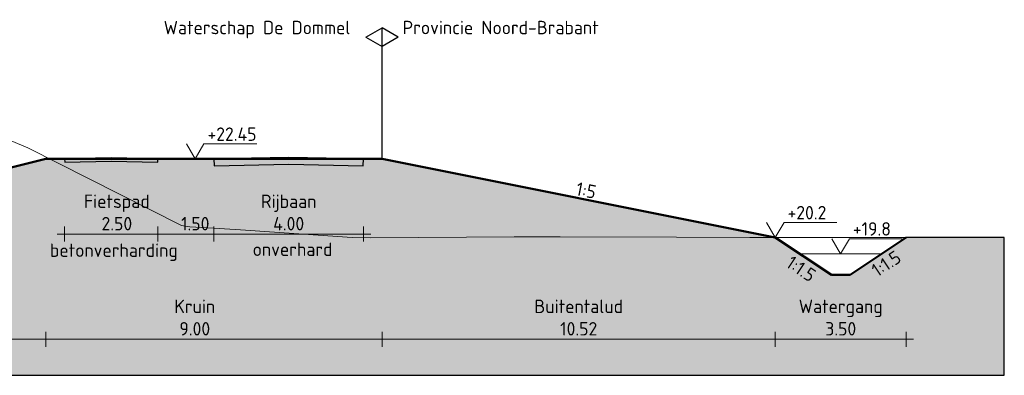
# Model space of a CAD drawing. Header units: metres. Extents: x 161377 to 162521, y 378914 to 379231.
# Tile 77 of 77: x 162249 to 162275, y 379200 to 379210. Entities that reach past the tile are written whole.
import ezdxf

# ---------------------------------------------------------------- set-up
doc = ezdxf.new("R2010")
doc.units = ezdxf.units.M
doc.linetypes.add('HIDDEN', pattern=[9.525, 6.35, -3.175])
for name, color, linetype, lineweight in [('B-WE-GR-MAAIVELD-GD', 253, 'Continuous', 18), ('N-WE-OG-TOPOGRAFIE-SD', 7, 'Continuous', 25), ('N-XX-GW-WATERGANG-GD', 90, 'Continuous', 50), ('X-XX-AL-DETAIL1-GD', 7, 'Continuous', 25), ('X-XX-AL-M', 7, 'Continuous', 18), ('X-XX-AL-NAP-M', 7, 'Continuous', 18)]:
    doc.layers.add(name, color=color, linetype=linetype, lineweight=lineweight)
doc.layers.add('N-WE-GW-GROND-A', color=7, linetype='Continuous', lineweight=35, true_color=0xffdf7f)
doc.layers.add('waterspiegel', color=7, linetype='Continuous', lineweight=13, true_color=0x0544ff)
doc.styles.add('RH-NLCS-A', font='NLCS-ISO.ttf')
doc.dimstyles.new('RH-NLCS-IT-A$0', dxfattribs={"dimscale": 0, "dimtxt": 2.5, "dimasz": 2.5, "dimexe": 1, "dimexo": 5, "dimgap": 0.5, "dimtad": 1, "dimzin": 1, "dimdsep": 46, "dimtxsty": 'RH-NLCS-A', "dimcen": 2.5, "dimdle": 1, "dimclrd": 256, "dimclre": 8, "dimclrt": 256, "dimadec": 0, "dimazin": 0, "dimtfac": 1, "dimtmove": 0, "dimatfit": 3, "dimfxl": 1, "dimfxlon": 1, "dimlwd": -1, "dimlwe": 13, "dimarcsym": 1})

# ---------------------------------------------------------------- blocks, each defined once
blk = doc.blocks.new('*D71')
at = {"layer": 'Defpoints', "color": 0, "transparency": 16777216}
for p in [(162249.711, 379206.027), (162258.711, 379206.027), (162258.711, 379201.195)]:
    blk.add_point(p, dxfattribs=at)
at = {"layer": 'X-XX-AL-M', "color": 8, "linetype": 'HIDDEN', "lineweight": 13, "transparency": 16777216}
for p, q in [((162249.711, 379201.395), (162249.711, 379200.995)), ((162258.711, 379201.395), (162258.711, 379200.995))]:
    blk.add_line(p, q, dxfattribs=at)
at = {"layer": 'X-XX-AL-M', "transparency": 16777216}
blk.add_line((162249.511, 379201.195), (162258.911, 379201.195), dxfattribs=at)
at = {"layer": 'X-XX-AL-M', "transparency": 16777216, "insert": (162253.696, 379201.775), "char_height": 0.36, "attachment_point": 5, "style": 'RH-NLCS-A'}
blk.add_mtext('Kruin\\P9.00', dxfattribs=at)
blk = doc.blocks.new('_None')
blk = doc.blocks.new('*D72')
at = {"layer": 'Defpoints', "color": 0, "transparency": 16777216}
for p in [(162258.711, 379206.027), (162269.233, 379203.922), (162269.233, 379201.195)]:
    blk.add_point(p, dxfattribs=at)
at = {"layer": 'X-XX-AL-M', "color": 8, "linetype": 'HIDDEN', "lineweight": 13, "transparency": 16777216}
for p, q in [((162258.711, 379201.395), (162258.711, 379200.995)), ((162269.233, 379201.395), (162269.233, 379200.995))]:
    blk.add_line(p, q, dxfattribs=at)
at = {"layer": 'X-XX-AL-M', "transparency": 16777216}
blk.add_line((162258.511, 379201.195), (162269.433, 379201.195), dxfattribs=at)
at = {"layer": 'X-XX-AL-M', "transparency": 16777216, "insert": (162263.972, 379201.775), "char_height": 0.36, "attachment_point": 5, "style": 'RH-NLCS-A'}
blk.add_mtext('Buitentalud \\P10.52', dxfattribs=at)
blk = doc.blocks.new('*D73')
at = {"layer": 'Defpoints', "color": 0, "transparency": 16777216}
for p in [(162269.233, 379203.922), (162272.734, 379203.923), (162272.734, 379201.195)]:
    blk.add_point(p, dxfattribs=at)
at = {"layer": 'X-XX-AL-M', "color": 8, "linetype": 'HIDDEN', "lineweight": 13, "transparency": 16777216}
for p, q in [((162269.233, 379201.395), (162269.233, 379200.995)), ((162272.734, 379201.395), (162272.734, 379200.995))]:
    blk.add_line(p, q, dxfattribs=at)
at = {"layer": 'X-XX-AL-M', "transparency": 16777216}
blk.add_line((162269.033, 379201.195), (162272.934, 379201.195), dxfattribs=at)
at = {"layer": 'X-XX-AL-M', "transparency": 16777216, "insert": (162270.984, 379201.775), "char_height": 0.36, "attachment_point": 5, "style": 'RH-NLCS-A'}
blk.add_mtext('Watergang\\P3.50', dxfattribs=at)
blk = doc.blocks.new('Peilmaat')
blk.add_lwpolyline([(-0.162, 0.28), (0, 0), (0.162, 0.28), (1.142, 0.28)])
at = {"style": 'RH-NLCS-A'}
blk.add_attdef('NAP', (0.227, 0.337), '', height=0.25, dxfattribs=at)
blk = doc.blocks.new('*D75')
at = {"layer": 'Defpoints', "color": 0, "transparency": 16777216}
for p in [(162249.711, 379206.027), (162241.134, 379203.882), (162249.711, 379201.195)]:
    blk.add_point(p, dxfattribs=at)
at = {"layer": 'X-XX-AL-M', "color": 8, "linetype": 'HIDDEN', "lineweight": 13, "transparency": 16777216}
for p, q in [((162241.134, 379201.395), (162241.134, 379200.995)), ((162249.711, 379201.395), (162249.711, 379200.995))]:
    blk.add_line(p, q, dxfattribs=at)
at = {"layer": 'X-XX-AL-M', "transparency": 16777216}
blk.add_line((162240.934, 379201.195), (162249.911, 379201.195), dxfattribs=at)
at = {"layer": 'X-XX-AL-M', "transparency": 16777216, "insert": (162245.013, 379201.775), "char_height": 0.36, "attachment_point": 5, "style": 'RH-NLCS-A'}
blk.add_mtext('Binnentalud \\P8.58', dxfattribs=at)
blk = doc.blocks.new('*D78')
at = {"layer": 'Defpoints', "color": 0, "transparency": 16777216}
for p in [(162250.211, 379206.027), (162252.711, 379206.027), (162252.711, 379204.013)]:
    blk.add_point(p, dxfattribs=at)
at = {"layer": 'X-XX-AL-M', "color": 8, "linetype": 'HIDDEN', "lineweight": 13, "transparency": 16777216}
for p, q in [((162250.211, 379204.213), (162250.211, 379203.813)), ((162252.711, 379204.213), (162252.711, 379203.813))]:
    blk.add_line(p, q, dxfattribs=at)
at = {"layer": 'X-XX-AL-M', "transparency": 16777216}
blk.add_line((162250.011, 379204.013), (162252.911, 379204.013), dxfattribs=at)
at = {"layer": 'X-XX-AL-M', "transparency": 16777216, "insert": (162251.611, 379204.593), "char_height": 0.36, "attachment_point": 5, "style": 'RH-NLCS-A'}
blk.add_mtext('Fietspad\\P2.50', dxfattribs=at)
blk = doc.blocks.new('*D79')
at = {"layer": 'Defpoints', "color": 0, "transparency": 16777216}
for p in [(162252.711, 379206.027), (162254.209, 379206.03), (162254.209, 379204.013)]:
    blk.add_point(p, dxfattribs=at)
at = {"layer": 'X-XX-AL-M', "color": 8, "linetype": 'HIDDEN', "lineweight": 13, "transparency": 16777216}
for p, q in [((162252.711, 379204.213), (162252.711, 379203.813)), ((162254.209, 379204.213), (162254.209, 379203.813))]:
    blk.add_line(p, q, dxfattribs=at)
at = {"layer": 'X-XX-AL-M', "transparency": 16777216}
blk.add_line((162252.511, 379204.013), (162254.409, 379204.013), dxfattribs=at)
at = {"layer": 'X-XX-AL-M', "transparency": 16777216, "insert": (162253.71, 379204.593), "char_height": 0.36, "attachment_point": 5, "style": 'RH-NLCS-A'}
blk.add_mtext('\\P1.50', dxfattribs=at)
blk = doc.blocks.new('*D80')
at = {"layer": 'Defpoints', "color": 0, "transparency": 16777216}
for p in [(162254.209, 379206.03), (162258.212, 379206.05), (162258.212, 379204.013)]:
    blk.add_point(p, dxfattribs=at)
at = {"layer": 'X-XX-AL-M', "color": 8, "linetype": 'HIDDEN', "lineweight": 13, "transparency": 16777216}
for p, q in [((162254.209, 379204.213), (162254.209, 379203.813)), ((162258.212, 379204.213), (162258.212, 379203.813))]:
    blk.add_line(p, q, dxfattribs=at)
at = {"layer": 'X-XX-AL-M', "transparency": 16777216}
blk.add_line((162254.009, 379204.013), (162258.412, 379204.013), dxfattribs=at)
at = {"layer": 'X-XX-AL-M', "transparency": 16777216, "insert": (162256.21, 379204.593), "char_height": 0.36, "attachment_point": 5, "style": 'RH-NLCS-A'}
blk.add_mtext('Rijbaan\\P4.00', dxfattribs=at)
blk = doc.blocks.new('SOG-TOPOGRAFIE_ERFGRENS_LINKS-D')
for p, q in [((-0.433, 3.25), (0, 3.5)), ((0, 3), (0, 3.5)), ((-0.433, 3.25), (0, 3)), ((0, 0), (0, 3))]:
    blk.add_line(p, q)

msp = doc.modelspace()

# ---------------------------------------------------------------- hatches: boundary and pattern name
at = {"layer": 'N-WE-GW-GROND-A', "transparency": 33554508}
h = msp.add_hatch(color=256, dxfattribs=at)
h.dxf.hatch_style = 1
h.paths.add_polyline_path([(162258.711, 379206.027), (162249.711, 379206.027), (162241.134, 379203.882), (162239.619, 379203.882), (162238.111, 379203.127), (162237.111, 379203.127), (162235.711, 379203.827), (162214.413, 379204.282), (162214.413, 379200.227), (162275.361, 379200.227), (162275.361, 379203.92), (162272.734, 379203.923), (162271.235, 379202.923), (162270.734, 379202.923), (162269.233, 379203.922)])
at = {"layer": 'X-XX-AL-DETAIL1-GD', "true_color": 0x848484}
h = msp.add_hatch(color=252, dxfattribs=at)
h.dxf.hatch_style = 1
h.paths.add_polyline_path([(162252.711, 379206.027), (162251.461, 379206.057), (162250.211, 379206.027), (162250.217, 379205.937), (162251.463, 379205.967), (162252.709, 379205.937)])
h = msp.add_hatch(color=252, dxfattribs=at)
h.dxf.hatch_style = 1
h.paths.add_polyline_path([(162258.211, 379206.027), (162256.211, 379206.067), (162254.209, 379206.027), (162254.213, 379205.847), (162256.211, 379205.887), (162258.207, 379205.847)])

# ---------------------------------------------------------------- linework, layer by layer
msp.add_lwpolyline([(162275.361, 379203.92), (162275.266, 379203.92), (162272.734, 379203.923), (162271.235, 379202.923), (162270.734, 379202.923), (162269.233, 379203.922), (162258.711, 379206.027), (162249.711, 379206.027), (162241.134, 379203.882), (162239.619, 379203.882), (162238.111, 379203.127), (162237.111, 379203.127), (162235.711, 379203.827), (162214.414, 379204.282), (162214.413, 379200.227), (162275.361, 379200.227)], close=True)
at = {"layer": 'B-WE-GR-MAAIVELD-GD', "flags": 128}
msp.add_lwpolyline([(162248.268, 379206.731), (162249.226, 379206.322), (162253.338, 379204.241), (162253.566, 379204.212), (162254.211, 379204.172), (162254.92, 379204.128), (162257.906, 379203.923), (162258.408, 379203.913), (162262.246, 379203.936), (162263.479, 379203.936), (162266.586, 379203.927), (162268.549, 379203.922), (162270.926, 379203.923), (162273.619, 379203.922), (162275.266, 379203.92), (162275.361, 379203.92)], dxfattribs=at)
at = {"layer": 'N-XX-GW-WATERGANG-GD'}
for points in [[(162241.134, 379203.882), (162249.711, 379206.027), (162254.211, 379206.027), (162258.711, 379206.027), (162269.233, 379203.922)], [(162269.233, 379203.922), (162270.733, 379202.922), (162271.233, 379202.922), (162272.734, 379203.923)]]:
    msp.add_lwpolyline(points, dxfattribs=at)
at = {"layer": 'waterspiegel'}
msp.add_line((162269.887, 379203.486), (162272.08, 379203.486), dxfattribs=at)
at = {"layer": 'X-XX-AL-DETAIL1-GD'}
for points in [[(162252.711, 379206.027), (162251.461, 379206.057), (162250.211, 379206.027), (162250.217, 379205.937), (162251.463, 379205.967), (162252.709, 379205.937)], [(162258.211, 379206.027), (162256.211, 379206.067), (162254.209, 379206.027), (162254.213, 379205.847), (162256.211, 379205.887), (162258.207, 379205.847)]]:
    msp.add_lwpolyline(points, close=True, dxfattribs=at)

# ---------------------------------------------------------------- block references
at = {"layer": 'N-WE-OG-TOPOGRAFIE-SD', "color": 7}
msp.add_blockref('SOG-TOPOGRAFIE_ERFGRENS_LINKS-D', (162258.711, 379206.045), dxfattribs=at)
at = {"layer": 'N-WE-OG-TOPOGRAFIE-SD', "color": 7, "xscale": -1}
msp.add_blockref('SOG-TOPOGRAFIE_ERFGRENS_LINKS-D', (162258.711, 379206.045), dxfattribs=at)
at = {"layer": 'waterspiegel', "xscale": 1.44, "yscale": 1.44, "zscale": 1.44}
msp.add_blockref('Peilmaat', (162270.981, 379203.487), dxfattribs=at).add_auto_attribs({'NAP': '+19.8'})
at = {"layer": 'X-XX-AL-NAP-M', "xscale": 1.44, "yscale": 1.44, "zscale": 1.44}
for p, values in [((162253.71, 379206.027), {'NAP': '+22.45'}), ((162269.233, 379203.922), {'NAP': '+20.2'})]:
    msp.add_blockref('Peilmaat', p, dxfattribs=at).add_auto_attribs(values)

# ---------------------------------------------------------------- texts
at = {"layer": 'X-XX-AL-M', "style": 'RH-NLCS-A'}
for s, p in [('Waterschap De Dommel', (162252.864, 379209.37)), ('Provincie Noord-Brabant', (162259.259, 379209.37)), ('betonverharding', (162249.819, 379203.401)), ('onverhard', (162255.245, 379203.426))]:
    msp.add_text(s, height=0.36, dxfattribs=at).set_placement(p)
at = {"layer": 'X-XX-AL-M', "char_height": 0.36, "width": 0.89861, "attachment_point": 1, "style": 'RH-NLCS-A'}
for s, insert, rotation in [('1:5', (162263.944, 379205.413), 348.69), ('1:1.5', (162271.766, 379203.148), 33.69), ('1:1.5', (162269.689, 379203.455), 326.31)]:
    msp.add_mtext(s, dxfattribs=dict(at, insert=insert, rotation=rotation))

# ---------------------------------------------------------------- dimensions: what is measured, and where the dimension line sits
at = {"layer": 'X-XX-AL-M'}
for base, p1, p2, text, picture, middle in [((162249.711, 379201.195), (162241.134, 379203.882), (162249.711, 379206.027), 'Binnentalud \\P<>', '*D75', (162245.013, 379201.195)), ((162258.711, 379201.195), (162249.711, 379206.027), (162258.711, 379206.027), 'Kruin\\P<>', '*D71', (162253.696, 379201.195)), ((162252.711, 379204.013), (162250.211, 379206.027), (162252.711, 379206.027), 'Fietspad\\P<>', '*D78', (162251.611, 379204.013)), ((162254.209, 379204.013), (162252.711, 379206.027), (162254.209, 379206.03), '\\P<>', '*D79', (162253.71, 379204.013)), ((162258.212, 379204.013), (162254.209, 379206.03), (162258.212, 379206.05), 'Rijbaan\\P<>', '*D80', (162256.21, 379204.013)), ((162269.233, 379201.195), (162258.711, 379206.027), (162269.233, 379203.922), 'Buitentalud \\P<>', '*D72', (162263.972, 379201.195)), ((162272.734, 379201.195), (162269.233, 379203.922), (162272.734, 379203.923), 'Watergang\\P<>', '*D73', (162270.984, 379201.195))]:
    dim = msp.add_linear_dim(base=base, p1=p1, p2=p2, text=text, dimstyle='RH-NLCS-IT-A$0', override={"dimtxt": 1.8, "dimblk1": 'None', "dimblk2": 'None', "dimsah": 1}, dxfattribs=at)
    dim.commit()
    dim.dimension.update_dxf_attribs({"geometry": picture, "text_midpoint": middle, "dimtype": 160})

doc.saveas('drawing.dxf')
